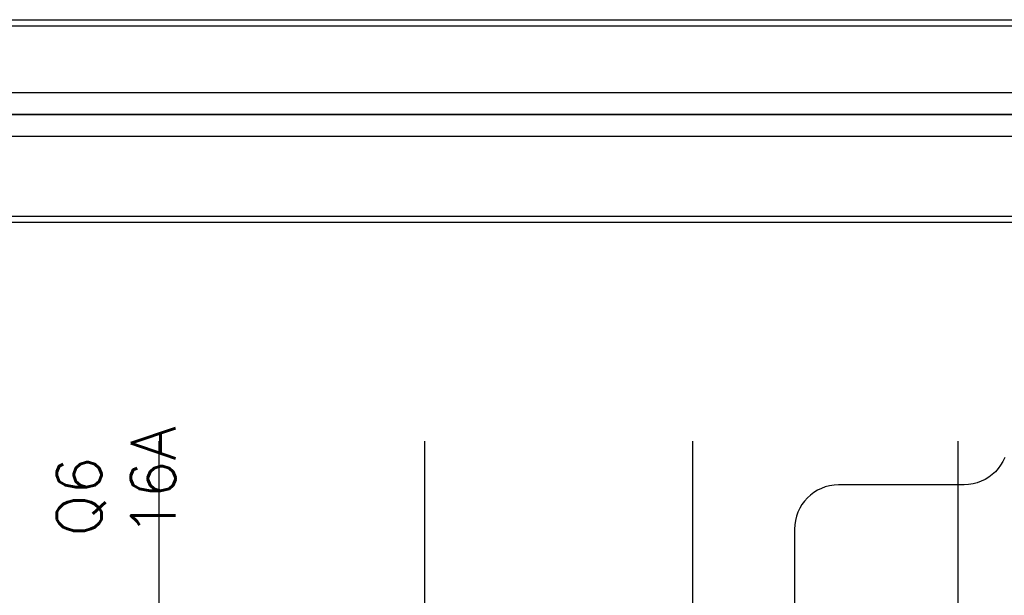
# Model space of a CAD drawing. Extents: x -543332 to -323966, y -9028 to 137422.
# Tile 155 of 250: x -442704 to -442040, y 26268 to 26657. Entities that reach past the tile are written whole.
import ezdxf

# ---------------------------------------------------------------- set-up
doc = ezdxf.new("R2010")
doc.units = 0
doc.header["$MEASUREMENT"] = 0
doc.layers.get('0').update_dxf_attribs({"color": 8})
doc.layers.add('30', color=7, linetype='Continuous')
doc.layers.add('50', color=7, linetype='Continuous')
doc.styles.get("Standard").update_dxf_attribs({"font": 'txt', "bigfont": 'BIGFONT.SHX'})

# ---------------------------------------------------------------- blocks, each defined once
blk = doc.blocks.new('*U1106')
at = {"layer": '50', "color": 7}
blk.add_lwpolyline([(507.824617, -229.100851), (835.919558, -229.100851), (835.919558, -242.79966), (507.824617, -242.79966), (507.824617, -229.100851)], dxfattribs=at)
blk.add_lwpolyline([(508.238179, -229.513961), (835.505996, -229.513961), (835.505996, -242.386551), (508.238179, -242.386551), (508.238179, -229.513961)], close=True, dxfattribs=at)
blk = doc.blocks.new('*U1107')
at = {"layer": '50', "color": 7}
for points in [[(832.001083, -235.501397), (512.000243, -235.501397)], [(515.970229, -234.010496), (827.968097, -234.010496)]]:
    blk.add_lwpolyline(points, dxfattribs=at)
blk = doc.blocks.new('*U1118')
at = {"layer": '50', "color": 7}
for points in [[(512.000243, -235.498748), (832.001083, -235.498748)], [(827.968097, -236.992297), (515.970229, -236.992297)], [(827.968097, -236.992297), (515.970229, -236.992297)], [(827.968097, -236.992297), (515.970229, -236.992297)], [(761.899965, -277.556447), (761.899965, -257.54713)], [(779.834227, -277.556447), (779.834227, -257.54713)], [(797.935505, -277.556447), (797.935505, -257.54713)], [(815.84856, -277.556447), (815.84856, -257.54713)]]:
    blk.add_lwpolyline(points, dxfattribs=at)
blk = doc.blocks.new('*U1119')
at = {"layer": '30', "color": 7}
blk.add_lwpolyline([(819.002844, -258.664148), (818.868584, -258.934298), (818.711949, -259.181936), (818.532936, -259.407061), (818.353924, -259.632187), (818.130158, -259.812287), (817.906393, -259.992387), (817.660251, -260.149975), (817.391732, -260.262538), (817.123214, -260.3751), (816.854695, -260.442638), (816.541424, -260.487663), (816.250529, -260.510175), (807.769818, -260.510175), (807.478922, -260.532688), (807.165651, -260.577713), (806.874756, -260.645251), (806.606237, -260.757813), (806.337719, -260.870376), (806.091577, -261.027964), (805.867811, -261.208064), (805.666422, -261.388164), (805.465033, -261.61329), (805.286021, -261.838415), (805.151762, -262.086053), (805.017502, -262.356203), (804.927996, -262.626354), (804.860867, -262.919017), (804.816113, -263.21168), (804.793737, -263.504343), (804.793737, -357.494179)], dxfattribs=at)
blk.add_lwpolyline([(819.002844, -258.664148), (818.868584, -258.934298), (818.711949, -259.181936), (818.532936, -259.407061), (818.353924, -259.632187), (818.130158, -259.812287), (817.906393, -259.992387), (817.660251, -260.149975), (817.391732, -260.262538), (817.123214, -260.3751), (816.854695, -260.442638), (816.541424, -260.487663), (816.250529, -260.510175), (807.769818, -260.510175), (807.478922, -260.532688), (807.165651, -260.577713), (806.874756, -260.645251), (806.606237, -260.757813), (806.337719, -260.870376), (806.091577, -261.027964), (805.867811, -261.208064), (805.666422, -261.388164), (805.465033, -261.61329), (805.286021, -261.838415), (805.151762, -262.086053), (805.017502, -262.356203), (804.927996, -262.626354), (804.860867, -262.919017), (804.816113, -263.21168), (804.793737, -263.504343), (804.793737, -357.494179)], dxfattribs=at)
blk = doc.blocks.new('*U1124')

msp = doc.modelspace()

# ---------------------------------------------------------------- block references
at = {"xscale": 10, "yscale": 10, "zscale": 10}
for name in ['*U1106', '*U1107', '*U1119', '*U1118']:
    msp.add_blockref(name, (-450229.1, 28948.04), dxfattribs=at)
ref = msp.add_blockref('*U1124', (-450229.1, 28948.04), dxfattribs=dict(xscale=10, yscale=10, zscale=10))
ref.add_attrib('Oznaczenie', 'Q6', (-442649.1, 26308.04), dxfattribs={"height": 30, "rotation": 90, "flags": 2})
ref.add_attrib('Pr¹d znamionowy', '16A', (-442599.1, 26308.04), dxfattribs={"height": 30, "rotation": 90, "flags": 2})

doc.saveas('drawing.dxf')
